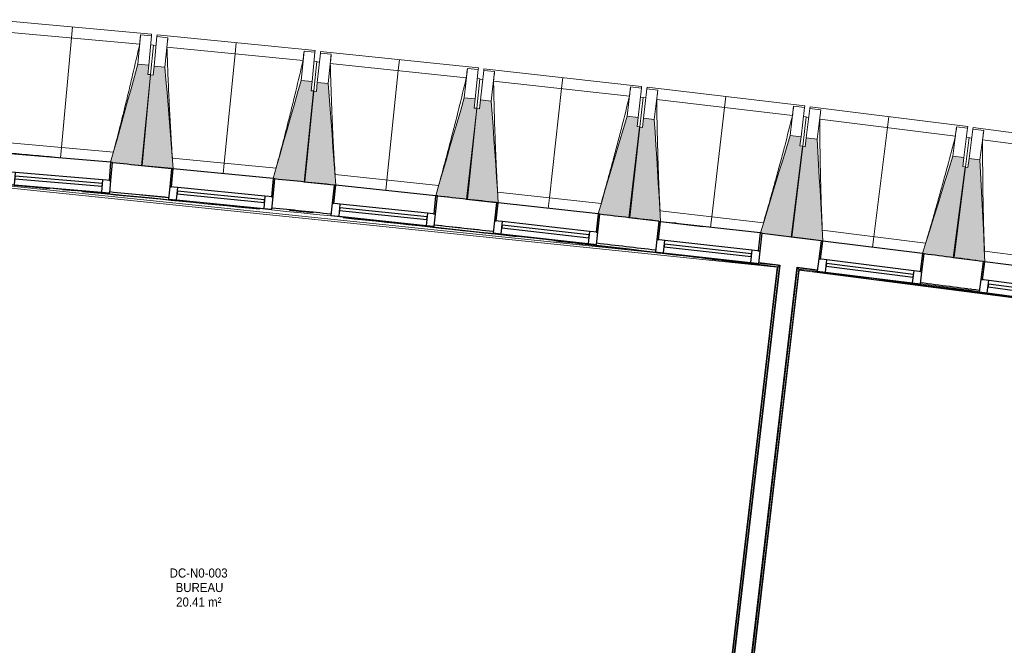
# Model space of a CAD drawing. Header units: millimetres. Extents: x -2845 to 74565, y -36590 to 13748.
# Tile 27 of 49: x 44417 to 49814, y -17367 to -13937. Entities that reach past the tile are written whole.
import ezdxf

# ---------------------------------------------------------------- set-up
doc = ezdxf.new("R2010")
doc.units = ezdxf.units.MM
for name, color, linetype, lineweight in [('A-FLOR', 7, 'Continuous', 25), ('A-FLOR-HRAL', 7, 'Continuous', 18), ('A-GENM', 7, 'Continuous', 18), ('A-GLAZ', 7, 'Continuous', 25), ('A-WALL', 7, 'Continuous', 25), ('ESPACE', 7, 'Continuous', 30), ('I-WALL', 7, 'Continuous', 25), ('MUR', 7, 'Continuous', 25), ('S-BEAM', 7, 'Continuous', 18)]:
    doc.layers.add(name, color=color, linetype=linetype, lineweight=lineweight)
doc.styles.add('Arial_4', font='arial.ttf', dxfattribs={"width": 0.9, "height": 50})

# ---------------------------------------------------------------- blocks, each defined once
blk = doc.blocks.new('20_MUR PREFA_01 - Type 1-3119337-2021_015_1111_DCE_1_50_N0 FINI_CFO_DIS')
at = {"layer": 'A-GENM'}
for p, q in [((0, 722.1), (0, 661.4)), ((0, 661.4), (0, 58.5)), ((0, 0.7), (0, 58.5))]:
    blk.add_line(p, q, dxfattribs=at)
blk = doc.blocks.new('B02_DC_STR_rvt-1-2021_015_1111_DCE_1_50_N0 FINI_CFO_DIS')
at = {"layer": 'S-BEAM', "lineweight": 5, "true_color": 0x787878}
for points in [[(-8080.6, -14737.1), (-8034.9, -14238.3), (-8049.8, -14237), (-8045.2, -14187.2), (-8105, -14181.7), (-8254.2, -14718.7), (-8244.7, -14719.5), (-8244.7, -14722.1), (-8148.1, -14731)], [(-7911, -14754.7), (-7956.5, -14197.3), (-8016.2, -14191.5), (-8021.1, -14241.2), (-8036.1, -14239.8), (-8085.1, -14738.3), (-7920.9, -14754.4), (-7920.8, -14753.7)], [(-7189.4, -14826.3), (-7140.4, -14327.8), (-7155.3, -14326.4), (-7150.4, -14276.6), (-7210.1, -14270.7), (-7363.4, -14808.5), (-7353.5, -14809.5), (-7353.5, -14810.2), (-7252, -14820.2)], [(-7019.9, -14845), (-7061.8, -14287.3), (-7121.5, -14281.1), (-7126.7, -14330.8), (-7141.6, -14329.2), (-7193.9, -14827.4), (-7029.8, -14844.6), (-7029.7, -14843.9), (-7025.1, -14844.4)], [(-6298.8, -14921.3), (-6246.5, -14423.1), (-6261.4, -14421.6), (-6256.3, -14371.8), (-6315.9, -14365.6), (-6472.6, -14902.4), (-6462.8, -14903.4), (-6462.8, -14904.1), (-6355.9, -14915.3)], [(-6129.3, -14941.1), (-6167.6, -14383.2), (-6227.3, -14376.5), (-6232.8, -14426.2), (-6247.7, -14424.6), (-6303.2, -14922.4), (-6139.2, -14940.7), (-6139.2, -14940)], [(-5408.8, -15022.1), (-5353.3, -14524.3), (-5368.2, -14522.6), (-5362.6, -14472.9), (-5422.3, -14466.3), (-5582.5, -15002), (-5572.7, -15003.1), (-5572.7, -15003.8), (-5459.8, -15016.4)], [(-5239.4, -15043.7), (-5274.1, -14484.8), (-5333.7, -14477.8), (-5339.6, -14527.4), (-5354.5, -14525.7), (-5413.2, -15023.1), (-5239.6, -15043.6)], [(-4519.4, -15128.7), (-4460.7, -14631.2), (-4475.6, -14629.5), (-4469.7, -14579.8), (-4529.3, -14572.8), (-4692.5, -15105.7), (-4683, -15106.8), (-4683, -15109.4), (-4563.7, -15123.5)], [(-4350.3, -15150.6), (-4381.3, -14592.3), (-4440.9, -14584.9), (-4447, -14634.5), (-4461.9, -14632.6), (-4523.9, -15129.7), (-4360.2, -15150.1), (-4360.1, -15149.4)], [(-3630.8, -15241), (-3568.8, -14744), (-3583.7, -14742.1), (-3577.5, -14692.5), (-3637.1, -14685.1), (-3804.3, -15218.7), (-3794.5, -15220), (-3794.5, -15220.6), (-3667.6, -15236.5)], [(-3461.8, -15264.1), (-3489.2, -14705.6), (-3548.7, -14697.8), (-3555.2, -14747.3), (-3570.1, -14745.4), (-3635.3, -15242), (-3471.7, -15263.5), (-3471.6, -15262.8), (-3465.2, -15263.7)]]:
    blk.add_hatch(color=8, dxfattribs=at).paths.add_polyline_path(points)
at = {"layer": 'S-BEAM'}
for p, q in [((-8029.6, -14016.7), (-8896, -13937.2)), ((-8095.1, -14071.6), (-8841.5, -14003.1)), ((-8090.2, -14020.3), (-8105, -14181.7)), ((-8090.2, -14020.3), (-8030.4, -14025.8)), ((-8090.2, -14020.5), (-8090.2, -14020.3)), ((-8030.4, -14025.8), (-8045.2, -14187.2)), ((-8029.6, -14016.7), (-8030.4, -14025.8)), ((-8016.2, -14191.5), (-8000.4, -14030.1)), ((-8000.4, -14030.1), (-7999.5, -14021.1)), ((-8000.4, -14030.1), (-7940.7, -14036)), ((-7133.7, -14106.3), (-7999.5, -14021.1)), ((-8020.1, -14076.9), (-8035, -14075.5)), ((-8020.1, -14076.9), (-8034.9, -14238.3)), ((-8005.3, -14079.9), (-8020.2, -14078.4)), ((-7956.5, -14197.3), (-7940.7, -14036)), ((-7940.7, -14036), (-7940.7, -14036.3)), ((-7199.5, -14160.7), (-7945.5, -14087.4)), ((-7194.3, -14109.4), (-7210.1, -14270.7)), ((-7194.3, -14109.4), (-7134.6, -14115.3)), ((-7194.3, -14109.7), (-7194.3, -14109.4)), ((-7134.6, -14115.3), (-7150.4, -14276.6)), ((-7133.7, -14106.3), (-7134.6, -14115.3)), ((-7121.5, -14281.1), (-7104.5, -14119.9)), ((-7104.5, -14119.9), (-7103.6, -14110.9)), ((-7104.5, -14119.9), (-7044.9, -14126.1)), ((-6238.3, -14201.6), (-7103.6, -14110.9)), ((-7061.8, -14287.3), (-7044.9, -14126.1)), ((-7044.9, -14126.1), (-7044.9, -14126.4)), ((-8045.2, -14187.2), (-8105, -14181.7)), ((-8049.8, -14237), (-8045.2, -14187.2)), ((-8016.2, -14191.5), (-8021.1, -14241.2)), ((-7956.5, -14197.3), (-8016.2, -14191.5)), ((-7124.5, -14166.5), (-7140.4, -14327.8)), ((-7124.5, -14166.5), (-7139.4, -14165)), ((-7109.8, -14169.6), (-7124.7, -14168)), ((-6304.6, -14255.7), (-7050, -14177.4)), ((-8036.1, -14239.8), (-8085.1, -14738.3)), ((-8080.6, -14737.1), (-8034.9, -14238.3)), ((-8034.9, -14238.3), (-8049.8, -14237)), ((-8021.1, -14241.2), (-8036.1, -14239.8)), ((-6299, -14204.4), (-6315.9, -14365.6)), ((-6299, -14204.4), (-6239.3, -14210.6)), ((-6299, -14204.6), (-6299, -14204.4)), ((-6239.3, -14210.6), (-6256.2, -14371.9)), ((-6238.3, -14201.6), (-6239.3, -14210.6)), ((-6227.3, -14376.5), (-6209.3, -14215.4)), ((-6209.3, -14215.4), (-6208.3, -14206.4)), ((-6209.3, -14215.4), (-6149.7, -14222.1)), ((-5343.7, -14302.8), (-6208.3, -14206.4)), ((-6167.6, -14383.2), (-6149.7, -14222.1)), ((-6149.7, -14222.1), (-6149.7, -14222.3)), ((-7150.4, -14276.6), (-7210.1, -14270.7)), ((-7155.3, -14326.4), (-7150.4, -14276.6)), ((-7121.5, -14281.1), (-7126.7, -14330.8)), ((-7061.8, -14287.3), (-7121.5, -14281.1)), ((-6229.6, -14261.9), (-6246.5, -14423.1)), ((-6229.6, -14261.9), (-6244.5, -14260.4)), ((-6214.8, -14265.1), (-6229.7, -14263.5)), ((-5410.2, -14356.4), (-6155.2, -14273.4)), ((-7141.6, -14329.2), (-7193.9, -14827.4)), ((-7189.4, -14826.3), (-7140.4, -14327.8)), ((-7140.4, -14327.8), (-7155.3, -14326.4)), ((-7126.7, -14330.8), (-7141.6, -14329.2)), ((-5404.3, -14305.2), (-5422.3, -14466.3)), ((-5404.4, -14305.4), (-5404.3, -14305.2)), ((-5404.3, -14305.2), (-5344.7, -14311.8)), ((-5344.7, -14311.8), (-5362.6, -14472.9)), ((-5343.7, -14302.8), (-5344.7, -14311.8)), ((-5333.7, -14477.8), (-5314.7, -14316.8)), ((-5314.7, -14316.8), (-5313.7, -14307.8)), ((-5314.7, -14316.8), (-5255.1, -14323.8)), ((-4449.7, -14409.9), (-5313.7, -14307.8)), ((-5274.1, -14484.8), (-5255.1, -14323.8)), ((-5255.1, -14323.8), (-5255.1, -14324.1)), ((-6256.2, -14371.9), (-6315.9, -14365.6)), ((-6261.4, -14421.6), (-6256.2, -14371.9)), ((-6227.3, -14376.5), (-6232.8, -14426.2)), ((-6167.6, -14383.2), (-6227.3, -14376.5)), ((-5335.3, -14363.2), (-5353.3, -14524.3)), ((-5335.3, -14363.2), (-5350.2, -14361.5)), ((-5320.6, -14366.5), (-5335.5, -14364.7)), ((-4516.6, -14463), (-5260.9, -14375.1)), ((-4449.7, -14409.9), (-4450.7, -14418.8)), ((-6247.7, -14424.6), (-6303.2, -14922.4)), ((-6298.8, -14921.3), (-6246.5, -14423.1)), ((-6246.5, -14423.1), (-6261.4, -14421.6)), ((-6232.8, -14426.2), (-6247.7, -14424.6)), ((-4510.3, -14411.8), (-4529.3, -14572.8)), ((-4510.4, -14412.1), (-4510.3, -14411.8)), ((-4510.3, -14411.8), (-4450.7, -14418.8)), ((-4450.7, -14418.8), (-4469.7, -14579.8)), ((-4440.9, -14584.9), (-4420.8, -14424)), ((-4420.8, -14424), (-4419.7, -14415)), ((-4420.8, -14424), (-4361.3, -14431.4)), ((-3556.4, -14522.7), (-4419.7, -14415)), ((-4381.3, -14592.3), (-4361.3, -14431.4)), ((-4361.3, -14431.4), (-4361.3, -14431.7)), ((-5362.6, -14472.9), (-5422.3, -14466.3)), ((-5368.2, -14522.6), (-5362.6, -14472.9)), ((-5333.7, -14477.8), (-5339.6, -14527.4)), ((-5274.1, -14484.8), (-5333.7, -14477.8)), ((-4441.7, -14470.3), (-4460.7, -14631.2)), ((-4441.7, -14470.3), (-4456.6, -14468.5)), ((-4427, -14473.6), (-4441.9, -14471.8)), ((-3623.6, -14575.4), (-4367.4, -14482.6)), ((-5354.5, -14525.7), (-5413.2, -15023.1)), ((-5408.8, -15022.1), (-5353.3, -14524.3)), ((-5353.3, -14524.3), (-5368.2, -14522.6)), ((-5339.6, -14527.4), (-5354.5, -14525.7)), ((-3617, -14524.2), (-3637.1, -14685.1)), ((-3617.1, -14524.5), (-3617, -14524.2)), ((-3617, -14524.2), (-3557.5, -14531.7)), ((-3557.5, -14531.7), (-3577.5, -14692.5)), ((-3556.4, -14522.7), (-3557.5, -14531.7)), ((-3548.7, -14697.8), (-3527.6, -14537)), ((-3527.6, -14537), (-3526.4, -14528.1)), ((-3527.6, -14537), (-3468.1, -14544.8)), ((-2663.8, -14641.3), (-3526.4, -14528.1)), ((-3489.2, -14705.6), (-3468.1, -14544.8)), ((-3468.1, -14544.8), (-3468.1, -14545.1)), ((-8807.5, -14611.7), (-8239.4, -14663.8)), ((-4469.7, -14579.8), (-4529.3, -14572.8)), ((-4475.6, -14629.5), (-4469.7, -14579.8)), ((-4440.9, -14584.9), (-4447, -14634.5)), ((-4381.3, -14592.3), (-4440.9, -14584.9)), ((-3548.8, -14583.1), (-3568.8, -14744)), ((-3548.8, -14583.1), (-3563.7, -14581.3)), ((-3534.1, -14586.6), (-3549, -14584.7)), ((-2731.5, -14693.6), (-3474.6, -14596)), ((-8528.7, -14695.3), (-8802.7, -14670.2)), ((-4461.9, -14632.6), (-4523.9, -15129.7)), ((-4519.4, -15128.7), (-4460.7, -14631.2)), ((-4460.7, -14631.2), (-4475.6, -14629.5)), ((-4447, -14634.5), (-4461.9, -14632.6)), ((-8244.9, -14722.1), (-8080.6, -14737.1)), ((-7915.4, -14696.2), (-7347.6, -14752)), ((-3577.5, -14692.5), (-3637.1, -14685.1)), ((-3583.7, -14742.1), (-3577.5, -14692.5)), ((-3548.7, -14697.8), (-3555.2, -14747.3)), ((-3489.2, -14705.6), (-3548.7, -14697.8)), ((-8085.1, -14738.3), (-7920.9, -14754.4)), ((-7023.9, -14786.4), (-6456.5, -14846)), ((-3570.1, -14745.4), (-3635.3, -15242)), ((-3630.8, -15241), (-3568.8, -14744)), ((-3568.8, -14744), (-3583.7, -14742.1)), ((-3555.2, -14747.3), (-3570.1, -14745.4)), ((-7353.7, -14810.2), (-7189.4, -14826.3)), ((-7193.9, -14827.4), (-7029.8, -14844.6)), ((-6133, -14882.5), (-5566, -14945.7)), ((-6462.9, -14904.1), (-6298.8, -14921.3)), ((-6303.2, -14922.4), (-6139.2, -14940.7)), ((-5572.8, -15003.8), (-5408.8, -15022.1)), ((-5242.8, -14984.4), (-4676.2, -15051.3)), ((-5413.2, -15023.1), (-5239.4, -15043.7)), ((-4966.3, -15075.2), (-5239.5, -15043)), ((-4683.3, -15109.3), (-4519.4, -15128.7)), ((-4353.2, -15092), (-3787.1, -15162.6)), ((-4523.9, -15129.7), (-4360.2, -15150.1)), ((-3464.3, -15205.5), (-2898.7, -15279.8)), ((-3794.6, -15220.6), (-3630.8, -15241)), ((-3635.3, -15242), (-3471.7, -15263.5))]:
    blk.add_line(p, q, dxfattribs=at)
at = {"layer": 'S-BEAM', "flags": 128}
for points in [[(-8095.1, -14071.6), (-8094.1, -14061.4), (-8093.2, -14051.2), (-8092.2, -14041), (-8091.2, -14030.7), (-8090.2, -14020.5)], [(-7940.7, -14036.3), (-7941.6, -14046.5), (-7942.6, -14056.7), (-7943.5, -14066.9), (-7944.5, -14077.1), (-7945.5, -14087.4)], [(-7199.5, -14160.7), (-7198.5, -14150.5), (-7197.5, -14140.3), (-7196.4, -14130.1), (-7195.4, -14119.9), (-7194.3, -14109.7)], [(-7044.9, -14126.4), (-7045.9, -14136.6), (-7046.9, -14146.8), (-7048, -14157), (-7049, -14167.2), (-7050, -14177.4)], [(-8105, -14181.7), (-8123.7, -14249.1), (-8142.5, -14316.6), (-8161.2, -14384), (-8179.9, -14451.4), (-8198.7, -14518.9), (-8217.4, -14586.3), (-8236.2, -14653.7), (-8254.2, -14718.7)], [(-7911, -14754.7), (-7916.6, -14685.6), (-7922.3, -14615.9), (-7928, -14546.1), (-7933.7, -14476.4), (-7939.4, -14406.6), (-7945.1, -14336.8), (-7950.8, -14267.1), (-7956.5, -14197.3)], [(-6304.6, -14255.7), (-6303.5, -14245.4), (-6302.4, -14235.2), (-6301.2, -14225), (-6300.1, -14214.8), (-6299, -14204.6)], [(-6149.7, -14222.3), (-6150.8, -14232.5), (-6151.9, -14242.7), (-6153, -14252.9), (-6154.1, -14263.2), (-6155.2, -14273.4)], [(-7210.1, -14270.7), (-7229.3, -14338), (-7248.5, -14405.3), (-7267.7, -14472.7), (-7286.8, -14540), (-7306, -14607.3), (-7325.2, -14674.6), (-7344.4, -14741.9), (-7363.4, -14808.5)], [(-7019.9, -14845), (-7025.1, -14775.9), (-7030.3, -14706.1), (-7035.5, -14636.3), (-7040.8, -14566.5), (-7046, -14496.7), (-7051.3, -14426.9), (-7056.5, -14357.1), (-7061.8, -14287.3)], [(-5410.2, -14356.4), (-5409.1, -14346.2), (-5407.9, -14336), (-5406.7, -14325.8), (-5405.5, -14315.6), (-5404.4, -14305.4)], [(-5255.1, -14324.1), (-5256.3, -14334.3), (-5257.5, -14344.5), (-5258.6, -14354.7), (-5259.8, -14364.9), (-5260.9, -14375.1)], [(-6315.9, -14365.6), (-6335.5, -14432.8), (-6355.1, -14500), (-6374.7, -14567.1), (-6394.3, -14634.3), (-6414, -14701.5), (-6433.6, -14768.7), (-6453.2, -14835.9), (-6472.6, -14902.4)], [(-6129.3, -14941.1), (-6134.1, -14871.9), (-6138.9, -14802.1), (-6143.7, -14732.3), (-6148.5, -14662.5), (-6153.3, -14592.6), (-6158.1, -14522.8), (-6162.8, -14453), (-6167.6, -14383.2)], [(-4516.6, -14463), (-4515.3, -14452.8), (-4514.1, -14442.6), (-4512.9, -14432.4), (-4511.6, -14422.2), (-4510.4, -14412.1)], [(-4361.3, -14431.7), (-4362.5, -14441.9), (-4363.7, -14452.1), (-4364.9, -14462.3), (-4366.2, -14472.5), (-4367.4, -14482.6)], [(-5422.3, -14466.3), (-5442.3, -14533.3), (-5462.4, -14600.4), (-5482.4, -14667.4), (-5502.5, -14734.5), (-5522.5, -14801.5), (-5542.6, -14868.6), (-5562.6, -14935.7), (-5582.5, -15002)], [(-5239.4, -15043.7), (-5243.8, -14973.8), (-5248.1, -14903.9), (-5252.5, -14834.1), (-5256.8, -14764.2), (-5261.1, -14694.4), (-5265.5, -14624.5), (-5269.8, -14554.7), (-5274.1, -14484.8)], [(-3623.6, -14575.4), (-3622.3, -14565.2), (-3621, -14555), (-3619.7, -14544.9), (-3618.4, -14534.7), (-3617.1, -14524.5)], [(-3468.1, -14545.1), (-3469.4, -14555.3), (-3470.7, -14565.5), (-3472, -14575.7), (-3473.3, -14585.8), (-3474.6, -14596)], [(-4529.3, -14572.8), (-4549.8, -14639.7), (-4570.3, -14706.6), (-4590.8, -14773.5), (-4611.3, -14840.5), (-4631.8, -14907.4), (-4652.3, -14974.3), (-4672.7, -15041.2), (-4692.5, -15105.7)], [(-4350.3, -15150.6), (-4354.1, -15081.5), (-4358, -15011.6), (-4361.9, -14941.7), (-4365.8, -14871.8), (-4369.7, -14801.9), (-4373.6, -14732), (-4377.4, -14662.2), (-4381.3, -14592.3)], [(-3637.1, -14685.1), (-3658, -14751.9), (-3678.9, -14818.7), (-3699.9, -14885.5), (-3720.8, -14952.2), (-3741.7, -15019), (-3762.6, -15085.8), (-3783.6, -15152.6), (-3804.3, -15218.7)], [(-3461.8, -15264.1), (-3465.2, -15194.9), (-3468.7, -15125), (-3472.1, -15055.1), (-3475.5, -14985.2), (-3478.9, -14915.3), (-3482.4, -14845.4), (-3485.8, -14775.5), (-3489.2, -14705.6)]]:
    blk.add_lwpolyline(points, dxfattribs=at)
at = {"layer": 'S-BEAM'}
for points, knots in [([(-8239.5, -14663.9), (-8228.6, -14623), (-8212.1, -14559.9), (-8190.4, -14474.3), (-8172.4, -14401.7), (-8153.4, -14323.5), (-8126.9, -14211.6), (-8107.7, -14127.7), (-8095.1, -14071.6)], [0.0183438, 0.0183438, 0.0183438, 0.0183438, 0.2222222, 0.3333333, 0.4444444, 0.5833333, 0.7222222, 1, 1, 1, 1]), ([(-7945.5, -14087.4), (-7944.1, -14133.3), (-7941.7, -14202.2), (-7938, -14294), (-7934.6, -14368.7), (-7930.6, -14449.1), (-7925.8, -14535.2), (-7920.7, -14617.6), (-7917.1, -14671.3), (-7915.3, -14696.2)], [0, 0, 0, 0, 0.2222222, 0.3333333, 0.4444444, 0.5833333, 0.7222222, 0.8611111, 0.9816328, 0.9816328, 0.9816328, 0.9816328]), ([(-7347.8, -14752), (-7336.6, -14711.3), (-7319.7, -14648.2), (-7297.4, -14562.7), (-7278.9, -14490.3), (-7259.4, -14412.2), (-7232.2, -14300.5), (-7212.5, -14216.7), (-7199.5, -14160.7)], [0.0183438, 0.0183438, 0.0183438, 0.0183438, 0.2222222, 0.3333333, 0.4444444, 0.5833333, 0.7222222, 1, 1, 1, 1]), ([(-7050, -14177.4), (-7048.9, -14223.4), (-7047, -14292.3), (-7043.9, -14384.1), (-7041, -14458.9), (-7037.5, -14539.3), (-7033.3, -14625.4), (-7028.7, -14707.9), (-7025.4, -14761.5), (-7023.8, -14786.5)], [0, 0, 0, 0, 0.2222222, 0.3333333, 0.4444444, 0.5833333, 0.7222222, 0.8611111, 0.9816328, 0.9816328, 0.9816328, 0.9816328]), ([(-6456.6, -14846), (-6445.2, -14805.3), (-6427.9, -14742.4), (-6405.1, -14657), (-6386.1, -14584.7), (-6366.1, -14506.8), (-6338.2, -14395.2), (-6317.9, -14311.6), (-6304.6, -14255.7)], [0.0183438, 0.0183438, 0.0183438, 0.0183438, 0.2222222, 0.3333333, 0.4444444, 0.5833333, 0.7222222, 1, 1, 1, 1]), ([(-6155.2, -14273.4), (-6154.3, -14319.3), (-6152.9, -14388.2), (-6150.3, -14480.1), (-6148, -14554.8), (-6145, -14635.2), (-6141.3, -14721.4), (-6137.3, -14803.9), (-6134.3, -14857.6), (-6132.9, -14882.5)], [0, 0, 0, 0, 0.2222222, 0.3333333, 0.4444444, 0.5833333, 0.7222222, 0.8611111, 0.9816328, 0.9816328, 0.9816328, 0.9816328]), ([(-5566.1, -14945.7), (-5554.5, -14905.1), (-5536.7, -14842.3), (-5513.4, -14757.1), (-5493.9, -14685), (-5473.4, -14607.1), (-5444.7, -14495.8), (-5423.9, -14412.2), (-5410.2, -14356.4)], [0.0183438, 0.0183438, 0.0183438, 0.0183438, 0.2222222, 0.3333333, 0.4444444, 0.5833333, 0.7222222, 1, 1, 1, 1]), ([(-5260.9, -14375.1), (-5260.4, -14421.1), (-5259.4, -14490), (-5257.5, -14581.8), (-5255.6, -14656.6), (-5253.2, -14737), (-5250, -14823.3), (-5246.5, -14905.7), (-5243.9, -14959.4), (-5242.6, -14984.4)], [0, 0, 0, 0, 0.2222222, 0.3333333, 0.4444444, 0.5833333, 0.7222222, 0.8611111, 0.9816328, 0.9816328, 0.9816328, 0.9816328]), ([(-4676.3, -15051.3), (-4664.4, -15010.8), (-4646.2, -14948.1), (-4622.3, -14863), (-4602.4, -14791), (-4581.4, -14713.3), (-4552, -14602.1), (-4530.6, -14518.7), (-4516.6, -14463)], [0.0183438, 0.0183438, 0.0183438, 0.0183438, 0.2222222, 0.3333333, 0.4444444, 0.5833333, 0.7222222, 1, 1, 1, 1]), ([(-4367.4, -14482.6), (-4367.2, -14528.6), (-4366.6, -14597.5), (-4365.3, -14689.4), (-4363.9, -14764.2), (-4362, -14844.6), (-4359.4, -14930.9), (-4356.5, -15013.4), (-4354.2, -15067.1), (-4353.1, -15092)], [0, 0, 0, 0, 0.2222222, 0.3333333, 0.4444444, 0.5833333, 0.7222222, 0.8611111, 0.9816328, 0.9816328, 0.9816328, 0.9816328]), ([(-3787.2, -15162.6), (-3775, -15122.2), (-3756.4, -15059.6), (-3732, -14974.7), (-3711.6, -14902.8), (-3690.1, -14825.3), (-3659.9, -14714.3), (-3638, -14631), (-3623.6, -14575.4)], [0.0183438, 0.0183438, 0.0183438, 0.0183438, 0.2222222, 0.3333333, 0.4444444, 0.5833333, 0.7222222, 1, 1, 1, 1]), ([(-3474.6, -14596), (-3474.7, -14642), (-3474.6, -14710.9), (-3473.8, -14802.8), (-3472.9, -14877.6), (-3471.5, -14958), (-3469.5, -15044.3), (-3467.1, -15126.8), (-3465.2, -15180.5), (-3464.2, -15205.5)], [0, 0, 0, 0, 0.2222222, 0.3333333, 0.4444444, 0.5833333, 0.7222222, 0.8611111, 0.9816328, 0.9816328, 0.9816328, 0.9816328])]:
    blk.add_open_spline(points, degree=3, knots=knots, dxfattribs=at)
at = {"layer": 'S-BEAM', "color": 5, "lineweight": 25, "true_color": 0x0000ff}
for p, rotation in [((-8528.8, -14696), 354.7569416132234), ((-7637.2, -14782.3), 354.383875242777), ((-6746.3, -14874.4), 354.0108088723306), ((-5856, -14972.2), 353.6377425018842), ((-4966.3, -15075.9), 353.2646761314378), ((-4077.4, -15185.4), 352.8916097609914)]:
    blk.add_blockref('20_MUR PREFA_01 - Type 1-3119337-2021_015_1111_DCE_1_50_N0 FINI_CFO_DIS', p, dxfattribs=dict(at, rotation=rotation))
blk = doc.blocks.new('XXX_VIDE FENETRE - 550-377501-2021_015_1111_DCE_1_50_N0 FINI_CFO_DIS')
at = {"layer": 'A-GLAZ'}
for p, q in [((-285, 0), (-285, -100)), ((-275, 0), (-285, 0)), ((275, 0), (-275, 0)), ((-275, -100), (-275, 0)), ((285, 0), (275, 0)), ((275, 0), (275, -100)), ((285, -100), (285, 0)), ((-285, -100), (-275, -100)), ((-240, -100), (-285, -100)), ((-285, -100), (-285, -167.5)), ((-240, -167.5), (-240, -100)), ((240, -100), (-240, -100)), ((240, -100), (240, -167.5)), ((285, -100), (240, -100)), ((275, -100), (285, -100)), ((285, -167.5), (285, -100)), ((-285, -167.5), (-240, -167.5)), ((-240, -167.5), (240, -167.5)), ((240, -167.5), (285, -167.5))]:
    blk.add_line(p, q, dxfattribs=at)
at = {"layer": 'A-GLAZ', "color": 173, "true_color": 0x5c63b1}
for p, q in [((240, -120), (-240, -120)), ((-240, -120), (-240, -135)), ((-240, -135), (240, -135)), ((240, -135), (240, -120))]:
    blk.add_line(p, q, dxfattribs=at)
blk = doc.blocks.new('Garde-corps - Garde-corps-505843-2021_015_1111_DCE_1_50_N0 FINI_CFO_DIS')
at = {"layer": 'A-FLOR-HRAL'}
for p, q in [((-9825.2, -14754.7), (-4600.3, -15294.7)), ((-9591.9, -14768.4), (-4588.7, -15285.5)), ((-8517.7, -14869.2), (-8446.7, -14875.9)), ((-8258.5, -14881.8), (-8097.5, -14897.3)), ((-8084.4, -14898.6), (-7936.5, -14913)), ((-7981.2, -14920.5), (-7771.3, -14941.2)), ((-7273.8, -14982.5), (-7144.3, -14995.9)), ((-6635.1, -15058.7), (-6618.7, -15060.5)), ((-6556.6, -15067.2), (-6458.6, -15077.8)), ((-6479.6, -15063.6), (-6333.6, -15079.5)), ((-6318.2, -15081.2), (-6156.9, -15099.1)), ((-4701.1, -15268.7), (-4595.5, -15281.7)), ((-4600.3, -15294.7), (-4938.3, -18181)), ((-4598.5, -15293.3), (-4936.9, -18182.8)), ((-4596.6, -15291.7), (-4935.4, -18184.8)), ((-4588.7, -15285.5), (-4929.1, -18192.7))]:
    blk.add_line(p, q, dxfattribs=at)
at = {"layer": 'A-FLOR-HRAL', "flags": 128}
for points in [[(-4600.3, -15294.7), (-4600.3, -15294.7), (-4600.2, -15294.6), (-4600.1, -15294.5), (-4599.9, -15294.3), (-4599.6, -15294.1), (-4599.4, -15294), (-4599.2, -15293.8), (-4598.9, -15293.6), (-4598.7, -15293.4), (-4598.5, -15293.3)], [(-4596.6, -15291.7), (-4592.6, -15288.6), (-4588.7, -15285.5)], [(-4588.7, -15285.5), (-4588.5, -15285.4), (-4588.2, -15285.2), (-4587.7, -15284.8), (-4587.2, -15284.4), (-4586.6, -15283.9), (-4586, -15283.4), (-4585.4, -15282.9)]]:
    blk.add_lwpolyline(points, dxfattribs=at)
at = {"layer": 'A-FLOR-HRAL'}
for radius, start, end in [(137273, 83.001273, 85.19666), (137269.6, 84.677453, 85.195271), (137269.6, 84.193646, 84.601317), (137283.1, 84.030833, 84.166322), (137269.6, 83.602126, 84.001978), (137271.2, 83.550483, 83.770246), (137269.6, 83.002675, 83.51766), (137283.1, 83.283636, 83.419558), (137271.2, 83.001996, 83.285881)]:
    blk.add_arc((-21322.9, -151541.9), radius, start, end, dxfattribs=at)
blk = doc.blocks.new('Garde-corps - Garde-corps-506028-2021_015_1111_DCE_1_50_N0 FINI_CFO_DIS')
at = {"layer": 'A-FLOR-HRAL'}
for p, q in [((-4835.2, -18259), (-4488.4, -15297.9)), ((-4834.3, -18312.6), (-4482.2, -15305.8)), ((-4832.8, -18314.6), (-4480.6, -15307.8)), ((-4831.3, -18316.4), (-4479.2, -15309.6)), ((-4488.4, -15297.9), (-4380.4, -15312)), ((-4480.6, -15307.8), (-4451.3, -15311.4)), ((-4479.2, -15309.6), (-2614.4, -15553.2)), ((-3815.2, -15385.8), (-3493.3, -15427.8))]:
    blk.add_line(p, q, dxfattribs=at)
at = {"layer": 'A-FLOR-HRAL', "flags": 128}
blk.add_lwpolyline([(-4482.2, -15305.8), (-4485.3, -15301.9), (-4488.4, -15297.9)], dxfattribs=at)
at = {"layer": 'A-FLOR-HRAL'}
for radius, start, end in [(137273, 82.166733, 82.953168), (137269.6, 82.166766, 82.951749), (137271.2, 82.16675, 82.568439)]:
    blk.add_arc((-21322.9, -151541.9), radius, start, end, dxfattribs=at)
for points, knots in [([(-4488.4, -15297.9), (-4488.4, -15297.9), (-4488.4, -15297.9), (-4488.5, -15297.8), (-4488.5, -15297.8), (-4488.6, -15297.7), (-4488.6, -15297.6), (-4488.7, -15297.5), (-4488.8, -15297.4), (-4488.8, -15297.3), (-4488.9, -15297.2), (-4489, -15297.1), (-4489.1, -15297), (-4489.2, -15296.8), (-4489.3, -15296.7), (-4489.5, -15296.5), (-4489.6, -15296.4), (-4489.7, -15296.3), (-4489.8, -15296.1), (-4490.1, -15295.7), (-4490.5, -15295.2), (-4490.9, -15294.7), (-4491, -15294.5)], [0, 0, 0, 0, 0.071429, 0.107143, 0.142857, 0.178571, 0.214286, 0.25, 0.285714, 0.321429, 0.357143, 0.392857, 0.428571, 0.464286, 0.5, 0.535714, 0.571429, 0.607143, 0.642857, 0.714286, 0.857143, 1, 1, 1, 1]), ([(-4479.2, -15309.6), (-4479.2, -15309.6), (-4479.2, -15309.6), (-4479.3, -15309.5), (-4479.4, -15309.4), (-4479.5, -15309.3), (-4479.6, -15309.1), (-4479.8, -15308.9), (-4479.9, -15308.7), (-4480.1, -15308.5), (-4480.3, -15308.3), (-4480.4, -15308), (-4480.6, -15307.9), (-4480.6, -15307.8)], [0.075, 0.075, 0.075, 0.075, 0.15, 0.2125, 0.275, 0.35, 0.425, 0.5, 0.6, 0.7, 0.775, 0.85, 1, 1, 1, 1])]:
    blk.add_open_spline(points, degree=3, knots=knots, dxfattribs=at)
blk = doc.blocks.new('B02_ARC_rvt-1-2021_015_1111_DCE_1_50_N0 FINI_CFO_DIS')
at = {"layer": 'A-FLOR'}
for p, q in [((-6460.5, -14904.7), (-6462.9, -14904.4)), ((-7208.7, -14986.2), (-7273.6, -14979.6)), ((-7143.9, -14993), (-7207.8, -14986.3)), ((-5153.7, -15053.2), (-5179.4, -15050.1)), ((-3557.9, -15413.1), (-3562.8, -15412.4)), ((-3539.6, -15415.4), (-3545.1, -15414.7))]:
    blk.add_line(p, q, dxfattribs=at)
at = {"layer": 'A-WALL'}
for p, q in [((-4566.6, -15123.2), (-4566.7, -15124)), ((-4472.3, -15134.2), (-4566.6, -15123.2)), ((-4472.4, -15135.6), (-4472.3, -15134.2)), ((-4585.3, -15282.9), (-4926.5, -18196)), ((-4832.1, -18207), (-4491, -15294.5))]:
    blk.add_line(p, q, dxfattribs=at)
at = {"layer": 'I-WALL'}
blk.add_line((-5249.5, -15043.6), (-5249.3, -15041.9), dxfattribs=at)
at = {"layer": 'I-WALL', "flags": 128}
for points in [[(-4566.7, -15124), (-4625, -15116.8), (-4683.3, -15109.7)], [(-4360.1, -15149.5), (-4416.3, -15142.6), (-4472.4, -15135.6)], [(-4701.1, -15268.7), (-4643.2, -15275.8), (-4585.3, -15282.9)], [(-4491, -15294.5), (-4435.5, -15301.4), (-4379.9, -15308.3)]]:
    blk.add_lwpolyline(points, dxfattribs=at)
at = {"layer": 'I-WALL'}
for radius, start, end in [(137443.1, 84.404192, 84.539953), (137443.1, 84.03081, 84.166576), (137283.1, 84.404215, 84.539265), (137443.1, 83.657428, 83.793194), (137283.1, 84.030833, 84.166323), (137443.1, 83.284048, 83.419812), (137283.1, 83.657451, 83.79294), (137283.1, 83.283636, 83.419558), (137443.1, 82.537283, 82.673048), (137283.1, 82.537305, 82.672794)]:
    blk.add_arc((-21322.9, -151541.9), radius, start, end, dxfattribs=at)
at = {"layer": 'MUR'}
blk.add_line((-5239.5, -15043), (-5006.2, -15070.7), dxfattribs=at)
blk.add_arc((-21322.9, -151541.9), 137443.1, 84.671198, 84.773454, dxfattribs=at)
at = {"layer": 'A-FLOR-HRAL', "lineweight": 18}
for name in ['Garde-corps - Garde-corps-505843-2021_015_1111_DCE_1_50_N0 FINI_CFO_DIS', 'Garde-corps - Garde-corps-506028-2021_015_1111_DCE_1_50_N0 FINI_CFO_DIS']:
    blk.add_blockref(name, (0, 0), dxfattribs=at)
at = {"layer": 'A-GLAZ', "lineweight": 18}
for p, rotation in [((-8528.7, -14695.3), 355.1300079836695), ((-7637.2, -14781.6), 354.383875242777), ((-6746.2, -14873.7), 354.0108088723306), ((-5855.9, -14971.6), 353.6377425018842), ((-4966.3, -15075.2), 353.6377425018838), ((-4077.3, -15184.7), 352.8916097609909), ((-3189.1, -15299.9), 352.5185433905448)]:
    blk.add_blockref('XXX_VIDE FENETRE - 550-377501-2021_015_1111_DCE_1_50_N0 FINI_CFO_DIS', p, dxfattribs=dict(at, rotation=rotation))

msp = doc.modelspace()

# ---------------------------------------------------------------- block references
at = {"lineweight": 5}
for name in ['B02_DC_STR_rvt-1-2021_015_1111_DCE_1_50_N0 FINI_CFO_DIS', 'B02_ARC_rvt-1-2021_015_1111_DCE_1_50_N0 FINI_CFO_DIS']:
    msp.add_blockref(name, (53169.3, 0), dxfattribs=at)

# ---------------------------------------------------------------- texts
at = {"layer": 'ESPACE', "color": 8, "true_color": 0x808080, "char_height": 50, "attachment_point": 1, "style": 'Arial_4'}
for s, insert, width in [('DC-N0-003', (45238.4, -16945.7), 382.405), ('BUREAU', (45271.2, -17025.1), 303.038), ('20.41 m²', (45274.2, -17104.5), 299.43)]:
    msp.add_mtext(s, dxfattribs=dict(at, insert=insert, width=width))

doc.saveas('drawing.dxf')
